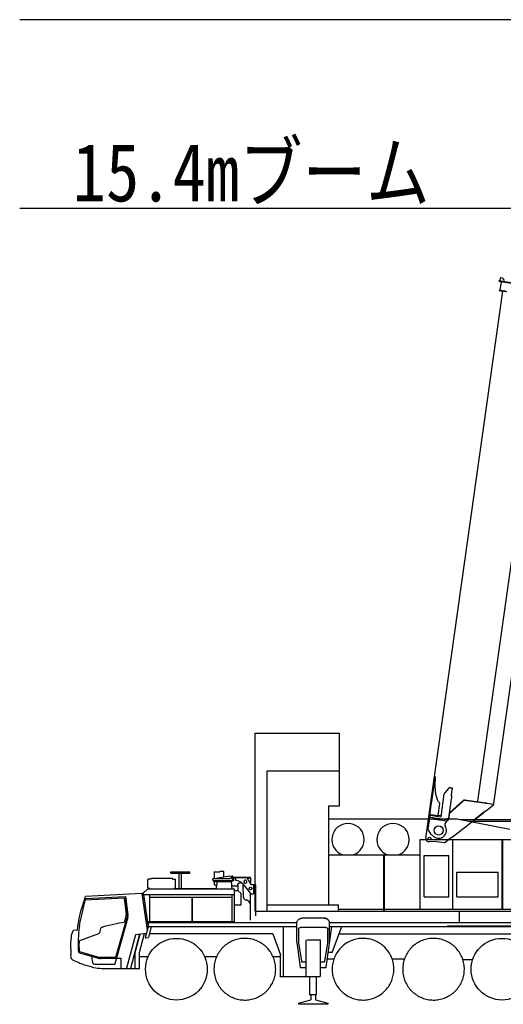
# Model space of a CAD drawing. Extents: x -28185 to 52541, y -37549 to 51651.
# Tile 2 of 8: x -26904 to -15243, y -17833 to 5920. Entities that reach past the tile are written whole.
import ezdxf

# ---------------------------------------------------------------- set-up
doc = ezdxf.new("R2010")
doc.units = 0
doc.layers.get('0').update_dxf_attribs({"linetype": 'CONTINUOUS'})

msp = doc.modelspace()

# ---------------------------------------------------------------- linework, layer by layer
at = {"color": 7, "linetype": 'Continuous'}
for p, q in [((-12264.51765, 5920.140243), (-26904.31748, 5920.140243)), ((-12904.713914, 1363.87834), (-26904.31748, 1363.87834))]:
    msp.add_line(p, q, dxfattribs=at)
at = {"color": 10, "linetype": 'Continuous'}
for p, q in [((-15857.793776, -12936.282187), (-14100.504026, -432.515907)), ((-15311.527364, -398.289378), (-15341.235407, -394.114185)), ((-15339.00867, -378.270134), (-15309.300628, -382.445327)), ((-15298.653404, -400.098696), (-15327.323027, -604.09366)), ((-15316.67087, -312.740727), (-15324.4647, -368.19671)), ((-15324.4647, -368.19671), (-15314.251969, -381.749461)), ((-15303.11812, -302.528016), (-15316.67087, -312.740727)), ((-15311.527364, -398.289378), (-14837.781041, -464.870082)), ((-15309.300628, -382.445327), (-14835.554305, -449.026031)), ((-15303.11812, -302.528016), (-15270.438799, -307.120795)), ((-15270.438799, -307.120795), (-15219.373101, -374.887265)), ((-15270.436383, -307.121135), (-15268.458738, -307.399074)), ((-17111.249468, -13821.915595), (-15251.726164, -626.836785)), ((-15338.895888, -614.585879), (-15337.225708, -602.701929)), ((-15338.895888, -614.585879), (-15300.275176, -620.013666)), ((-15337.225708, -602.701929), (-15188.685497, -623.577894)), ((-15300.275176, -620.013666), (-15156.686306, -640.193766)), ((-15472.579571, -12990.420513), (-14445.760554, -5684.223568)), ((-16885.141252, -12349.594474), (-16892.632512, -12402.897559)), ((-16883.63009, -12338.841994), (-16885.141252, -12349.594474)), ((-16968.798228, -12944.844783), (-16895.291275, -12421.81564)), ((-16895.291275, -12421.81564), (-16892.632512, -12402.897559)), ((-16889.99116, -12384.10336), (-16883.776466, -12383.004459)), ((-16888.064311, -12564.399177), (-16887.32865, -12444.197239)), ((-16880.026653, -12672.467037), (-16888.064311, -12564.399177)), ((-16886.581257, -12431.697914), (-16887.32865, -12444.197239)), ((-16883.776466, -12383.004459), (-16886.581257, -12431.697914)), ((-16866.779789, -12765.035413), (-16880.026653, -12672.467037)), ((-16848.19508, -12841.167088), (-16866.779789, -12765.035413)), ((-16744.088701, -13307.547275), (-16666.31031, -12754.12527)), ((-16562.09856, -12624.493046), (-16654.135037, -12727.827917)), ((-16517.801587, -12608.234137), (-16479.933686, -12613.556124)), ((-16479.933686, -12613.556124), (-16503.03647, -12777.94097)), ((-17013.180463, -13260.6408), (-16971.060086, -12960.938743)), ((-16971.060086, -12960.938743), (-16968.798228, -12944.844783)), ((-16826.250669, -12900.585541), (-16848.19508, -12841.167088)), ((-16802.332146, -12945.957462), (-16826.250669, -12900.585541)), ((-16815.714482, -13278.293952), (-16774.74213, -12986.760518)), ((-16780.865347, -12972.845662), (-16802.332146, -12945.957462)), ((-16777.711891, -12975.822055), (-16780.865347, -12972.845662)), ((-16774.74213, -12986.760518), (-16773.877395, -12980.607611)), ((-16557.919343, -13333.711672), (-16486.834372, -12827.915818)), ((-16543.371405, -13230.197709), (-16206.268713, -12922.522365)), ((-16540.565602, -13210.233389), (-16214.70257, -12913.56952)), ((-16206.26699, -12922.521067), (-16205.51737, -12921.835951)), ((-16205.432753, -12921.760014), (-16205.404036, -12921.76405)), ((-15481.231055, -13013.441043), (-16181.892257, -12914.969533)), ((-16180.583396, -12903.03603), (-16180.252473, -12903.082539)), ((-16180.222246, -12903.086787), (-15665.502268, -12975.425962)), ((-15675.89074, -13175.275084), (-15480.777901, -13023.603612)), ((-15638.278041, -12979.252078), (-15665.502268, -12975.425962)), ((-15638.278041, -12979.252078), (-15479.561044, -13001.558297)), ((-15480.777901, -13023.603612), (-15488.432631, -13012.428928)), ((-15486.132513, -13000.634737), (-15472.579571, -12990.420513)), ((-15472.949122, -13014.604993), (-15481.231055, -13013.441043)), ((-15471.279111, -13002.722247), (-15479.561044, -13001.558297)), ((-15472.949122, -13014.604993), (-15471.279111, -13002.722247)), ((-17036.449236, -13289.684287), (-17017.633895, -13292.32861)), ((-17033.665815, -13269.879222), (-17031.995804, -13257.996476)), ((-17013.180463, -13260.6408), (-17031.783088, -13258.026371)), ((-17017.633895, -13292.32861), (-17023.618446, -13334.910905)), ((-17017.633895, -13292.32861), (-17015.652938, -13292.607016)), ((-17013.180463, -13260.6408), (-17001.885374, -13252.129339)), ((-17012.452016, -13269.831271), (-16744.088701, -13307.547275)), ((-17001.885374, -13252.129339), (-16815.714482, -13278.293952)), ((-16815.992887, -13280.274909), (-16815.714482, -13278.293952)), ((-16813.949239, -13276.521956), (-16815.436077, -13276.312995)), ((-16750.079548, -13285.498256), (-16813.949239, -13276.521956)), ((-16741.165971, -13286.750978), (-16750.079548, -13285.498256)), ((-16550.414527, -13337.795762), (-16538.44563, -13252.632634)), ((-16538.44563, -13252.632634), (-16547.70901, -13261.061373)), ((-16480.11962, -13800.448729), (-15713.18139, -13204.263189)), ((-15703.124184, -13196.742667), (-15950.297426, -13388.588784)), ((-15709.053401, -13201.445725), (-15896.293074, -13346.741179)), ((-15713.18139, -13204.263189), (-15708.888965, -13200.023494)), ((-15709.03922, -13201.333683), (-15709.053401, -13201.445725)), ((-15702.969892, -13195.51315), (-15703.124184, -13196.742667)), ((-17025.546902, -13348.632579), (-17061.52685, -13604.643216)), ((-17025.546902, -13348.632579), (-17023.618446, -13334.910905)), ((-17025.546902, -13348.632579), (-16599.123904, -13408.562423)), ((-16593.440384, -13385.269607), (-17020.245674, -13325.286035)), ((-16645.259785, -13475.610507), (-16599.123904, -13408.562423)), ((-16599.123904, -13408.562423), (-16590.344453, -13395.803594)), ((-16593.440384, -13385.269607), (-16557.919343, -13333.711672)), ((-16563.099712, -13356.209224), (-16590.344453, -13395.803594)), ((-16563.099712, -13356.209224), (-16550.414527, -13337.795762)), ((-15896.282246, -13346.664136), (-15896.293074, -13346.741179)), ((-16979.089846, -13737.403367), (-17058.360321, -13618.52314)), ((-16958.544418, -13755.76122), (-16975.341928, -13741.598907)), ((-16925.20561, -13783.869509), (-16958.544418, -13755.76122)), ((-16720.578073, -13563.7737), (-16720.797669, -13563.340674)), ((-16851.483225, -13906.4293), (-17029.071744, -13912.994068)), ((-16851.483225, -13906.4293), (-16660.818546, -13933.225473)), ((-16493.719307, -13810.995383), (-16645.759114, -13929.209255)), ((-16493.620348, -13810.291253), (-16491.353129, -13808.5328)), ((-16491.623513, -13796.083035), (-16489.356082, -13794.323072)), ((-16491.455488, -13809.261118), (-16480.11962, -13800.448729)), ((-16489.859418, -13792.181404), (-16491.224062, -13793.240792)), ((-16489.859418, -13792.181404), (-16488.956843, -13791.48234)), ((-16489.859418, -13792.181404), (-16489.178337, -13793.058352))]:
    msp.add_line(p, q, dxfattribs=at)
at = {"color": 151, "linetype": 'Continuous'}
for p, q in [((-21224.118427, -11289.486164), (-19195.672626, -11289.486164)), ((-21224.118427, -15586.532643), (-21224.118427, -11289.486164)), ((-19195.672626, -13046.185871), (-19195.672626, -11289.486164)), ((-20939.9612, -15586.532643), (-20939.9612, -12204.140246)), ((-20939.9612, -12204.571858), (-19195.672626, -12204.571858)), ((-19449.726337, -15434.963255), (-19449.726337, -13046.185871)), ((-19449.726337, -13046.185871), (-19195.672626, -13046.185871)), ((-19450.027927, -13361.885578), (-19449.726337, -13361.885578)), ((-19449.726337, -13361.885578), (-16356.073924, -13361.885578)), ((-16356.073924, -13361.885578), (-15086.930292, -13607.1114)), ((-16291.899369, -13374.285481), (-13312.754194, -13374.285481)), ((-16081.77731, -13414.885578), (-14727.457251, -13414.885578)), ((-17249.754169, -13856.885578), (-14236.054157, -13856.885578)), ((-17249.754169, -15536.58553), (-17249.754169, -13856.885578)), ((-16464.154071, -15536.58553), (-16464.154071, -13856.885578)), ((-16456.654071, -15536.58553), (-16456.654071, -13856.885578)), ((-15270.95412, -15536.585591), (-15270.95412, -13856.885578)), ((-15256.754169, -15536.585591), (-15256.754169, -13856.885578)), ((-19449.726337, -14228.885578), (-17249.754169, -14228.885578)), ((-18120.45412, -15586.58553), (-18120.45412, -14228.885578)), ((-18106.95412, -15586.58553), (-18106.95412, -14228.885578)), ((-17153.95412, -14241.885578), (-16553.95412, -14241.885578)), ((-17153.95412, -15241.885578), (-17153.95412, -14241.885578)), ((-16553.95412, -15241.885578), (-16553.95412, -14241.885578)), ((-23256.754169, -14666.885578), (-23256.754169, -14636.885578)), ((-23256.754169, -14636.885578), (-22804.754169, -14636.885578)), ((-23256.754169, -14666.885578), (-22804.754169, -14666.885578)), ((-23055.754169, -15042.885578), (-23055.754169, -14666.885578)), ((-23005.754169, -15042.885578), (-23005.754169, -14666.885578)), ((-22804.754169, -14666.885578), (-22804.754169, -14636.885578)), ((-22214.316669, -14643.885578), (-22214.316669, -14795.885456)), ((-22205.491473, -14635.885578), (-22080.754169, -14635.885578)), ((-21988.754169, -14631.885578), (-22080.754169, -14631.885578)), ((-22080.754169, -14631.885578), (-22080.754169, -14635.885578)), ((-21980.754169, -14765.632527), (-21980.754169, -14639.885578)), ((-16363.95412, -14641.885578), (-15363.95412, -14641.885578)), ((-16363.95412, -15241.885578), (-16363.95412, -14641.885578)), ((-15363.95412, -15241.885578), (-15363.95412, -14641.885578)), ((-23807.371032, -14811.385578), (-23810.754169, -14825.998921)), ((-23810.754169, -15021.385578), (-23810.754169, -14825.998921)), ((-23739.254169, -14811.385578), (-23807.371032, -14811.385578)), ((-23739.254169, -14802.153523), (-23739.254169, -14811.385578)), ((-23229.254169, -14797.153523), (-23729.254169, -14797.153523)), ((-23219.254169, -14802.153523), (-23219.254169, -14811.385578)), ((-23219.254169, -14811.385578), (-23151.137305, -14811.385578)), ((-23147.754169, -14825.998921), (-23151.137305, -14811.385578)), ((-23147.754169, -15021.385578), (-23147.754169, -14825.998921)), ((-22245.754169, -14841.885578), (-22245.754169, -14805.885578)), ((-21745.754169, -14850.885578), (-22245.754169, -14850.885578)), ((-22235.754169, -14795.885578), (-21829.896259, -14795.885578)), ((-22233.754169, -14870.885578), (-22233.754169, -14850.885578)), ((-22233.754169, -14870.885578), (-21779.754169, -14870.885578)), ((-22214.316669, -14870.8857), (-22214.316669, -14924.885578)), ((-22195.032977, -14954.885578), (-22159.474384, -14954.885578)), ((-22144.662575, -14870.885578), (-22176.754597, -15052.885578)), ((-21837.700946, -14742.655354), (-22169.10587, -14795.885578)), ((-21837.700946, -14742.655354), (-21837.066607, -14746.60478)), ((-21777.737079, -14745.051106), (-21837.066607, -14746.60478)), ((-21798.68288, -14768.814533), (-21822.825458, -14792.956623)), ((-21784.023447, -15052.885578), (-21800.008995, -14870.885578)), ((-21791.612079, -14765.885578), (-21755.754169, -14765.885578)), ((-21779.754169, -14870.885578), (-21779.754169, -14850.885578)), ((-21758.688251, -14765.885578), (-21769.047626, -14749.665119)), ((-21340.754169, -14769.885578), (-21747.967548, -14769.885578)), ((-21745.754169, -14775.885578), (-21745.754169, -14850.885578)), ((-21701.500751, -14789.885578), (-21745.75368, -14789.885578)), ((-21701.500751, -14785.385578), (-21701.500751, -14820.585468)), ((-21423.002218, -14785.385578), (-21701.500751, -14785.385578)), ((-21687.401141, -14839.711872), (-21627.530536, -14858.082234)), ((-21645.754169, -14952.885578), (-21645.754169, -15087.462217)), ((-21634.056415, -14920.746174), (-21627.734638, -14914.450764)), ((-21567.548602, -14902.885578), (-21595.754169, -14902.885578)), ((-21533.14577, -14920.789021), (-21335.075946, -15157.741352)), ((-21519.339413, -14937.305664), (-21517.599384, -14950.631306)), ((-21503.986591, -15252.266926), (-21517.599384, -14950.631306)), ((-21326.664157, -14952.885578), (-21423.002218, -14785.385578)), ((-21336.386591, -14792.885578), (-21418.688574, -14792.885578)), ((-21340.754169, -14792.885578), (-21340.754169, -14769.885578)), ((-21333.754169, -14940.559529), (-21333.754169, -14795.885578)), ((-21329.7544, -14947.885578), (-21320.754169, -14938.885578)), ((-21269.332294, -14952.885578), (-21326.664157, -14952.885578)), ((-21320.754169, -14938.885578), (-21232.754169, -14938.885578)), ((-21269.332294, -14952.885578), (-21269.332294, -15164.885578)), ((-21232.754169, -14938.885578), (-21217.754169, -14953.885578)), ((-21217.754169, -14953.885578), (-21217.754169, -15700.885578)), ((-23955.567083, -15158.854561), (-25317.293741, -15230.219789)), ((-23920.418801, -15185.340406), (-23955.567083, -15158.854561)), ((-23826.399677, -16041.138844), (-23949.783882, -15163.212469)), ((-23920.418801, -15185.340406), (-23809.17702, -15976.867024)), ((-23823.041584, -15052.885578), (-23917.875364, -15147.719282)), ((-23817.927279, -15858.885578), (-23917.875364, -15147.719282)), ((-23913.073596, -15181.885578), (-21727.754169, -15181.885578)), ((-21727.754169, -15052.885578), (-23823.041584, -15052.885578)), ((-23810.754169, -15021.385578), (-23791.754169, -15021.385578)), ((-23791.754169, -15021.385578), (-23791.754169, -15052.885578)), ((-23766.754169, -15837.885578), (-23766.754169, -15181.885578)), ((-23166.754169, -15052.885578), (-23166.754169, -15021.385578)), ((-23147.754169, -15021.385578), (-23166.754169, -15021.385578)), ((-23166.754169, -15042.885578), (-22187.754169, -15042.885578)), ((-22187.754169, -15052.885334), (-22187.754169, -15042.885578)), ((-21790.895706, -14974.642964), (-21645.754169, -14974.642964)), ((-21777.754169, -15837.885578), (-21777.754169, -15181.885578)), ((-21727.754169, -15858.885578), (-21727.754169, -15052.885578)), ((-21727.754169, -15085.885578), (-21647.395616, -15085.885578)), ((-21647.395616, -15085.885578), (-21567.823993, -15162.315508)), ((-21567.823993, -15435.885578), (-21567.823993, -15162.315508)), ((-21516.515888, -14974.642903), (-21488.564716, -14974.642903)), ((-21335.754169, -15415.165783), (-21335.754169, -15156.929989)), ((-21319.813251, -15164.885578), (-21269.332294, -15164.885578)), ((-24387.194598, -15272.961079), (-25324.709326, -15322.094193)), ((-24360.301044, -15240.939961), (-25317.44849, -15291.101859)), ((-24387.194598, -15272.961079), (-24338.869403, -15669.394581)), ((-24360.301044, -15240.939961), (-24308.524677, -15665.695545)), ((-24292.593036, -15674.155964), (-24346.076434, -15235.397175)), ((-23766.754169, -15250.885578), (-21777.754169, -15250.885578)), ((-22744.754169, -15837.885578), (-22744.754169, -15250.885578)), ((-22736.754169, -15837.885578), (-22736.754169, -15250.885578)), ((-21727.754169, -15435.885578), (-21567.823993, -15435.885578)), ((-21420.754169, -15323.885578), (-21429.062763, -15323.885578)), ((-21345.754169, -15390.552204), (-21380.754169, -15343.885578)), ((-21335.754169, -15802.412359), (-21335.754169, -15420.552204)), ((-20941.84281, -15433.354786), (-19219.045184, -15433.354786)), ((-19219.045184, -15586.532643), (-19219.045184, -15433.354786)), ((-17153.95412, -15241.885578), (-16553.95412, -15241.885578)), ((-16363.95412, -15241.885578), (-15363.95412, -15241.885578)), ((-24292.126239, -15694.802723), (-24292.593036, -15674.155964)), ((-21217.754169, -15586.532643), (-11030.754169, -15586.532643)), ((-19219.168891, -15536.58553), (-13975.753009, -15536.58553)), ((-16299.364642, -15858.885578), (-16299.364642, -15586.532643)), ((-24297.649509, -15737.753522), (-24611.702411, -16856.671833)), ((-24582.717594, -16697.92458), (-24314.322528, -15741.676777)), ((-24379.043231, -15859.143513), (-24343.755145, -15733.415882)), ((-24297.649509, -15737.753522), (-24293.698505, -15715.394886)), ((-24293.698505, -15715.394886), (-24292.126239, -15694.802723)), ((-23820.878642, -15837.885578), (-21727.754169, -15837.885578)), ((-23817.927279, -15858.885578), (-20224.448773, -15858.885578)), ((-23804.754169, -15858.885578), (-23804.754169, -15960.36068)), ((-20225.754169, -16342.185566), (-20225.754169, -15885.885578)), ((-19560.754169, -15755.885578), (-20095.754169, -15755.885578)), ((-19432.059563, -15858.885578), (-10572.913348, -15858.885578)), ((-19430.754169, -16342.185566), (-19430.754169, -15885.885578)), ((-25652.002127, -16164.541417), (-25613.187508, -16053.571094)), ((-25510.78487, -16042.573155), (-25613.187508, -16053.571094)), ((-25005.661395, -16129.539509), (-25464.487942, -16302.43035)), ((-24953.672138, -16005.481404), (-24980.916278, -16102.549702)), ((-24015.676189, -16144.510758), (-24235.896884, -16966.385578)), ((-24120.462177, -16585.220905), (-24001.85392, -16142.568168)), ((-23847.774493, -16120.913757), (-24110.337704, -16157.814541)), ((-24014.919208, -16586.304218), (-23891.878217, -16127.11212)), ((-23859.828151, -16132.885578), (-23895.091297, -16139.103414)), ((-23804.754169, -15960.36068), (-23877.087177, -16230.309529)), ((-23859.828151, -16132.885578), (-23850.982352, -16132.885578)), ((-23799.754169, -15955.885578), (-20225.754169, -15955.885578)), ((-23790.606708, -16216.657551), (-23723.491473, -15966.179646)), ((-20799.871162, -16135.254658), (-23768.795184, -16135.254658)), ((-20799.871162, -16135.254658), (-20617.541766, -16636.200147)), ((-20539.754169, -17170.885578), (-20539.754169, -15955.885578)), ((-20180.254169, -16028.885578), (-20180.254169, -16353.885578)), ((-19526.254169, -15978.885578), (-20130.254169, -15978.885578)), ((-19514.537372, -16934.286579), (-19376.09195, -15955.885578)), ((-19476.254169, -16353.885578), (-19476.254169, -16031.636463)), ((-19430.754169, -15955.885578), (-10598.754169, -15955.885578)), ((-19368.178147, -16585.885578), (-19138.87645, -15955.885578)), ((-14657.198518, -16143.885578), (-19207.302989, -16143.885578)), ((-16599.754169, -15939.299793), (-13599.754169, -15939.299793)), ((-25468.517686, -16310.077034), (-25468.76767, -16361.574029)), ((-25459.198614, -16563.011308), (-25468.76767, -16361.574029)), ((-24110.337704, -16157.814541), (-24325.827411, -16962.03072)), ((-23877.087177, -16230.309529), (-23867.844989, -16230.588825)), ((-23867.844989, -16230.588825), (-23794.740497, -16220.314778)), ((-20225.754169, -16342.185566), (-20141.970966, -16934.286579)), ((-20180.254169, -16353.885578), (-20112.863055, -16791.926716)), ((-19997.241962, -17165.885578), (-19997.241962, -16277.885578)), ((-19976.565692, -16277.885578), (-19659.266376, -16277.885578)), ((-19659.266376, -16277.885578), (-19659.266376, -17165.885578)), ((-19543.645282, -16791.926716), (-19476.254169, -16353.885578)), ((-25675.274677, -16492.676228), (-25675.274677, -16641.910912)), ((-25459.198614, -16563.011308), (-25024.371348, -16687.696098)), ((-24120.615497, -16966.385578), (-24120.615497, -16586.385578)), ((-24015.404559, -16966.385578), (-24015.404559, -16586.885578)), ((-19368.178147, -16585.885578), (-19465.238032, -16585.885578)), ((-25666.068622, -16700.522053), (-25675.274677, -16641.910912)), ((-25612.369952, -16770.804769), (-25538.072548, -16804.081587)), ((-25140.838153, -16825.963032), (-25167.226517, -16676.306257)), ((-24951.592059, -16697.92458), (-24582.717594, -16697.92458)), ((-24469.338854, -16726.371349), (-24951.500263, -16726.384541)), ((-24572.608178, -16717.385578), (-24469.341935, -16717.385578)), ((-24469.341935, -16717.385578), (-24469.256582, -16966.385578)), ((-24015.404559, -16680.885578), (-23804.225924, -16680.885578)), ((-22446.586856, -16680.885578), (-22154.334247, -16680.885578)), ((-20796.782161, -16680.885578), (-20617.541766, -16680.885578)), ((-20617.541766, -17170.885578), (-20617.541766, -16636.200147)), ((-20093.095966, -16808.885578), (-19997.241962, -16808.885578)), ((-19659.266376, -16808.885578), (-19563.412372, -16808.885578)), ((-19486.46329, -16735.885578), (-19328.776028, -16735.885578)), ((-17925.217792, -16735.885578), (-17626.33913, -16735.885578)), ((-16218.180833, -16755.885578), (-15983.3647, -16755.885578)), ((-25121.169464, -16941.120862), (-25070.075458, -16950.788655)), ((-24632.039147, -16876.385578), (-25090.595736, -16876.385578)), ((-25070.075458, -16950.788655), (-25029.555913, -16957.176162)), ((-25029.555913, -16957.176162), (-24974.450073, -16963.042442)), ((-24896.707294, -16965.885578), (-24469.256754, -16965.885578)), ((-24469.256582, -16966.385578), (-24015.404559, -16966.385578)), ((-20132.069598, -16942.885578), (-19997.241962, -16942.885578)), ((-19659.266376, -16942.885578), (-19524.438739, -16942.885578)), ((-19913.243427, -17170.885578), (-20617.541766, -17170.885578)), ((-19997.241962, -17165.885578), (-19659.266376, -17165.885578)), ((-19913.243427, -17165.885212), (-19913.243427, -17607.817802)), ((-19746.692645, -17607.817802), (-19746.692645, -17165.885212)), ((-20182.254169, -17806.983883), (-19883.243915, -17728.043381)), ((-20182.254169, -17806.983883), (-20182.254169, -17833.013969)), ((-19746.692645, -17607.817802), (-19913.243427, -17607.817802)), ((-19883.243915, -17607.817802), (-19883.243915, -17728.043381)), ((-19773.264423, -17607.817802), (-19773.264423, -17728.082091)), ((-19773.264423, -17728.082091), (-19474.254169, -17807.131591)), ((-19474.254169, -17807.131591), (-19474.254169, -17833.013969)), ((-19474.254169, -17833.013969), (-20182.254169, -17833.013969))]:
    msp.add_line(p, q, dxfattribs=at)
at = {"color": 102, "linetype": 'Continuous'}
msp.add_line((-16246.917385, -16143.339635), (-16246.879913, -16143.344902), dxfattribs=at)
at = {"color": 10, "linetype": 'Continuous'}
for points in [[(-15682.915524, -13178.081434), (-15684.193002, -13179.419667), (-15685.510427, -13180.746101), (-15688.260788, -13183.36582), (-15691.144399, -13185.946766), (-15693.379314, -13187.859238), (-15695.668689, -13189.753251), (-15700.369416, -13193.49952), (-15703.18939, -13195.682626), (-15708.888965, -13200.023494)], [(-15682.915524, -13178.081434), (-15684.319148, -13179.549853), (-15685.771171, -13181.00069), (-15687.404605, -13182.569326), (-15689.084478, -13184.117575), (-15692.329566, -13186.968213), (-15695.687639, -13189.767553), (-15698.08393, -13191.698925), (-15702.969892, -13195.51315)], [(-15682.915524, -13178.081434), (-15681.397635, -13177.609062), (-15679.955116, -13177.113776), (-15678.90985, -13176.71522), (-15677.920956, -13176.301017), (-15676.859953, -13175.801443), (-15675.89074, -13175.275084)], [(-15682.915524, -13178.081434), (-15681.397635, -13177.609062), (-15679.955116, -13177.113776), (-15678.90985, -13176.71522), (-15677.920956, -13176.301017), (-15676.859953, -13175.801443), (-15675.89074, -13175.275084)]]:
    msp.add_lwpolyline(points, dxfattribs=at)
at = {"color": 151, "linetype": 'Continuous'}
for points in [[(-22214.316669, -14643.885578), (-22213.971454, -14642.634114), (-22213.176044, -14640.824055), (-22212.067645, -14639.183308), (-22210.684833, -14637.802326), (-22209.082782, -14636.757527), (-22207.326434, -14636.106648), (-22205.491473, -14635.885578)], [(-21980.754169, -14639.885578), (-21981.363055, -14636.824055), (-21983.09743, -14634.228718), (-21985.692645, -14632.494587), (-21988.754169, -14631.885578)], [(-23739.254169, -14802.153523), (-23738.493427, -14800.240132), (-23736.325458, -14798.618), (-23733.081317, -14797.534138), (-23729.254169, -14797.153523)], [(-23219.254169, -14802.153523), (-23220.014911, -14800.240132), (-23222.18288, -14798.618), (-23225.42702, -14797.534138), (-23229.254169, -14797.153523)], [(-22235.754169, -14795.885578), (-22239.580829, -14796.646809), (-22242.825458, -14798.814533), (-22244.992938, -14802.058735), (-22245.754169, -14805.885578)], [(-22214.316669, -14924.885578), (-22213.83327, -14931.561238), (-22212.407001, -14937.902058), (-22210.109638, -14943.59029), (-22207.055927, -14948.340534), (-22203.399677, -14951.914631), (-22199.323993, -14954.133381), (-22195.032977, -14954.885578)], [(-21822.825458, -14792.956623), (-21826.069598, -14795.124348), (-21829.896259, -14795.885578)], [(-21791.612079, -14765.885578), (-21795.438739, -14766.646809), (-21798.68288, -14768.814533)], [(-21752.254169, -14795.885578), (-21753.00368, -14790.673542), (-21755.19118, -14785.883747), (-21758.639423, -14781.904255), (-21763.06911, -14779.057331), (-21768.121356, -14777.573933), (-21773.386981, -14777.573933), (-21778.439227, -14779.057331), (-21782.868915, -14781.904255), (-21786.317157, -14785.883747), (-21788.504657, -14790.673542), (-21789.254169, -14795.885578)], [(-21789.254169, -14795.885578), (-21788.504657, -14801.097614), (-21786.317157, -14805.887409), (-21782.868915, -14809.866963), (-21778.439227, -14812.713764), (-21773.386981, -14814.197285), (-21768.121356, -14814.197285), (-21763.06911, -14812.713764), (-21758.639423, -14809.866963), (-21755.19118, -14805.887409), (-21753.00368, -14801.097614), (-21752.254169, -14795.885578)], [(-21769.047626, -14749.665119), (-21771.347919, -14747.1451), (-21774.361102, -14745.545002), (-21777.737079, -14745.051106)], [(-21745.754169, -14775.885578), (-21746.515399, -14772.058796), (-21748.68288, -14768.814533), (-21751.927509, -14766.646809), (-21755.754169, -14765.885578)], [(-21701.500751, -14820.585468), (-21700.857684, -14825.627094), (-21698.968524, -14830.343098), (-21695.956805, -14834.428852), (-21692.015888, -14837.620503), (-21687.401141, -14839.711872)], [(-21645.754169, -14952.885578), (-21644.994403, -14944.203205), (-21642.738544, -14935.784504), (-21639.055438, -14927.885578), (-21634.056415, -14920.746174), (-21627.893817, -14914.583332), (-21620.754169, -14909.584309), (-21612.855243, -14905.900959), (-21604.436786, -14903.6451), (-21595.754169, -14902.885578)], [(-21627.530536, -14858.082234), (-21612.066669, -14863.53487), (-21597.101337, -14870.244953), (-21582.736102, -14878.167072), (-21569.068134, -14887.2477), (-21556.190204, -14897.425251), (-21544.188739, -14908.631001), (-21533.14577, -14920.789021)], [(-21567.548602, -14902.885578), (-21559.113055, -14903.602375), (-21545.555492, -14907.126242)], [(-21427.960223, -14875.385578), (-21428.721942, -14868.108662), (-21430.974384, -14861.1498), (-21434.619403, -14854.813069), (-21439.496356, -14849.375508), (-21445.393817, -14845.074665), (-21452.052509, -14842.098591), (-21459.182391, -14840.57729), (-21466.471454, -14840.57729), (-21473.601337, -14842.098591), (-21480.260516, -14845.074665), (-21486.157489, -14849.375508), (-21491.03493, -14854.813069), (-21494.679462, -14861.1498), (-21496.931903, -14868.108662), (-21497.693622, -14875.385578)], [(-21497.693622, -14875.385578), (-21496.931903, -14882.662495), (-21494.679462, -14889.621357), (-21491.03493, -14895.958088), (-21486.157489, -14901.395649), (-21480.260516, -14905.696491), (-21473.601337, -14908.672566), (-21466.471454, -14910.193867), (-21459.182391, -14910.193867), (-21452.052509, -14908.672566), (-21445.393817, -14905.696491), (-21439.496356, -14901.395649), (-21434.619403, -14895.958088), (-21430.974384, -14889.621357), (-21428.721942, -14882.662495), (-21427.960223, -14875.385578)], [(-21336.248798, -14792.928486), (-21336.191669, -14792.938801), (-21335.741473, -14793.061726), (-21335.629657, -14793.104206), (-21335.255145, -14793.286884), (-21335.100848, -14793.382405), (-21334.633075, -14793.76424), (-21334.251239, -14794.232014), (-21334.155536, -14794.386677), (-21333.972919, -14794.76125), (-21333.930438, -14794.872761), (-21333.807391, -14795.322834), (-21333.797138, -14795.379963), (-21333.754169, -14795.885578)], [(-21335.075946, -15157.741352), (-21331.942157, -15160.752644), (-21328.233661, -15163.011738), (-21324.125751, -15164.411518), (-21319.813251, -15164.885578)], [(-25511.047043, -16042.601312), (-25501.368427, -15962.847309), (-25491.467059, -15894.478932), (-25479.99538, -15826.356648), (-25466.957294, -15758.51659), (-25452.361591, -15690.994709), (-25436.21413, -15623.826832), (-25418.524677, -15557.048542), (-25399.302997, -15490.695271), (-25317.293741, -15230.219789)], [(-25458.468916, -15941.199152), (-25443.084247, -15847.255726), (-25430.783466, -15781.496021), (-25417.000263, -15716.031117), (-25317.44849, -15291.101859)], [(-21429.062763, -15323.885578), (-21439.431903, -15323.165364), (-21449.601825, -15321.018391), (-21459.377216, -15317.486042), (-21468.570575, -15312.636067), (-21477.005145, -15306.561726), (-21484.518817, -15299.379475), (-21490.967059, -15291.227497), (-21496.226825, -15282.262287), (-21500.196063, -15272.655964), (-21502.799091, -15262.593098), (-21503.986591, -15252.266926)], [(-21420.754169, -15323.885578), (-21413.057391, -15324.481526), (-21405.544208, -15326.255207), (-21398.393329, -15329.164265), (-21391.775653, -15333.139363), (-21385.848895, -15338.085774), (-21380.754169, -15343.885578)], [(-21335.754169, -15420.552204), (-21336.399677, -15412.543171), (-21338.320087, -15404.740803), (-21341.465106, -15397.346882), (-21345.754169, -15390.552204)], [(-24343.755145, -15733.415882), (-24340.163348, -15717.670216), (-24338.141864, -15701.647206), (-24337.70827, -15685.502918), (-24338.869403, -15669.394581)], [(-24314.322528, -15741.676777), (-24310.764911, -15726.759266), (-24308.394794, -15711.607563), (-24307.227802, -15696.31609), (-24307.27077, -15680.980213), (-24308.524677, -15665.695545)], [(-24346.006332, -15854.560997), (-24430.765888, -15866.318073), (-24502.472919, -15877.786503), (-24573.92702, -15890.740864), (-24645.097919, -15905.175556), (-24715.952411, -15921.08437), (-24786.462177, -15938.460468), (-24856.595966, -15957.29633), (-24926.323505, -15977.583866)], [(-20225.754169, -15885.885578), (-20225.042255, -15872.296833), (-20222.913348, -15858.857014), (-20219.391864, -15845.713337), (-20214.514911, -15833.009846), (-20208.337177, -15820.885578), (-20200.926044, -15809.473469), (-20192.363055, -15798.89864), (-20182.741473, -15789.276692), (-20172.166278, -15780.713337), (-20160.754169, -15773.302326), (-20148.630145, -15767.124714), (-20135.926044, -15762.248249), (-20122.782489, -15758.726399), (-20109.343036, -15756.597737), (-20098.429462, -15756.025788)], [(-19560.754169, -15755.885578), (-19547.165302, -15756.597737), (-19533.725848, -15758.726399), (-19520.582294, -15762.248249), (-19507.878192, -15767.124714), (-19495.754169, -15773.302326), (-19484.342059, -15780.713337), (-19473.766864, -15789.276692), (-19464.145282, -15798.89864), (-19455.582294, -15809.473469), (-19448.171161, -15820.885578), (-19441.993427, -15833.009846), (-19437.116473, -15845.713337), (-19433.594989, -15858.857014), (-19431.466083, -15872.296833), (-19430.754169, -15885.885578)], [(-19430.754169, -15885.885578), (-19431.466083, -15872.296833), (-19433.594989, -15858.857014), (-19437.116473, -15845.713337), (-19441.993427, -15833.009846), (-19448.171161, -15820.885578), (-19455.582294, -15809.473469), (-19464.145282, -15798.89864), (-19473.766864, -15789.276692), (-19484.342059, -15780.713337), (-19495.754169, -15773.302326), (-19507.878192, -15767.124714), (-19520.582294, -15762.248249), (-19533.725848, -15758.726399), (-19547.165302, -15756.597737), (-19560.754169, -15755.885578)], [(-25478.844549, -16586.932295), (-25483.52077, -16513.623676), (-25486.269794, -16446.779926), (-25487.507098, -16379.891072), (-25487.232684, -16312.991413), (-25485.446552, -16246.115009), (-25482.149677, -16179.29604), (-25477.343036, -16112.568684), (-25471.029559, -16045.966999), (-25463.212177, -15979.524983), (-25457.837177, -15941.302609)], [(-24980.916278, -16102.549702), (-24983.640888, -16109.630604), (-24987.636981, -16116.080097), (-24992.763934, -16121.672444), (-24998.843036, -16126.211872), (-25005.661395, -16129.539509)], [(-24926.323505, -15977.583866), (-24932.631122, -15980.082508), (-24938.434833, -15983.596516), (-24943.572528, -15988.027775), (-24947.900653, -15993.252583), (-24951.299091, -15999.125111), (-24953.672138, -16005.481404)], [(-20180.254169, -16028.885578), (-20180.175555, -16026.082051), (-20179.939716, -16023.287342), (-20179.547626, -16020.510273), (-20179.000751, -16017.759541), (-20178.300067, -16015.043812), (-20177.448505, -16012.371632), (-20176.448016, -16009.751393), (-20175.302509, -16007.191395), (-20174.015399, -16004.699635), (-20172.590595, -16002.283985), (-20171.032001, -15999.952015), (-20169.345966, -15997.711079), (-20167.536395, -15995.568257), (-20165.609638, -15993.530232), (-20163.571552, -15991.603474), (-20161.428485, -15989.793995), (-20159.187763, -15988.107533), (-20156.855731, -15986.549366), (-20154.440204, -15985.124409), (-20151.948505, -15983.837147), (-20149.388446, -15982.691609), (-20146.768329, -15981.691426), (-20144.095966, -15980.83971), (-20141.380145, -15980.139179), (-20138.629657, -15979.59203), (-20135.852313, -15979.19997), (-20133.05788, -15978.964253), (-20130.254169, -15978.885578)], [(-19526.254169, -15978.885578), (-19523.450458, -15978.964253), (-19520.656024, -15979.19997), (-19517.87868, -15979.59203), (-19515.128192, -15980.139179), (-19512.412372, -15980.83971), (-19509.740009, -15981.691426), (-19507.119891, -15982.691609), (-19504.559833, -15983.837147), (-19502.068134, -15985.124409), (-19499.652606, -15986.549366), (-19497.320575, -15988.107533), (-19495.079852, -15989.793995), (-19492.936786, -15991.603474), (-19490.8987, -15993.530232), (-19488.971942, -15995.568257), (-19487.162372, -15997.711079), (-19485.476337, -15999.952015), (-19483.917743, -16002.283985), (-19482.492938, -16004.699635), (-19481.205829, -16007.191395), (-19480.060321, -16009.751393), (-19479.059833, -16012.371632), (-19478.20827, -16015.043812), (-19477.507587, -16017.759541), (-19476.960712, -16020.510273), (-19476.568622, -16023.287342), (-19476.332782, -16026.082051), (-19476.326434, -16026.30901)], [(-25675.194598, -16493.801899), (-25675.274677, -16492.676228), (-25674.17702, -16439.413655), (-25672.042255, -16386.184773), (-25669.633075, -16344.317585), (-25666.581317, -16302.491291), (-25662.888934, -16260.714741), (-25658.555927, -16218.996693), (-25652.002127, -16164.541417)], [(-25462.177997, -16301.560017), (-25464.377216, -16302.724201), (-25466.295184, -16304.48177), (-25467.298114, -16305.91219), (-25468.033466, -16307.482319), (-25468.517686, -16310.077034)], [(-20822.832782, -16629.192951), (-20840.002704, -16599.419392), (-20858.529559, -16570.470539), (-20878.373309, -16542.408283), (-20899.491962, -16515.292317), (-20921.840595, -16489.180744), (-20945.371356, -16464.129048), (-20970.033466, -16440.190876), (-20995.775165, -16417.417195), (-21022.541278, -16395.856709), (-21050.274677, -16375.555317), (-21078.91579, -16356.556416), (-21108.403583, -16338.900593), (-21138.675555, -16322.625385), (-21169.666766, -16307.765644), (-21201.311298, -16294.353047), (-21233.541766, -16282.416218), (-21266.288837, -16271.980671), (-21299.482684, -16263.068562), (-21333.052997, -16255.698994), (-21366.927997, -16249.887715), (-21401.03493, -16245.647053), (-21435.301532, -16242.986164), (-21469.654559, -16241.910603), (-21504.020282, -16242.422688), (-21538.325458, -16244.521443), (-21572.497821, -16248.202229), (-21606.463153, -16253.457356), (-21640.149677, -16260.275471), (-21673.485614, -16268.642048), (-21706.399188, -16278.539265), (-21738.821063, -16289.946064), (-21770.681415, -16302.837971), (-21801.911884, -16317.187519), (-21832.446552, -16332.964131), (-21862.220477, -16350.134114), (-21891.169208, -16368.660847), (-21919.231708, -16388.504719), (-21946.34743, -16409.623493), (-21972.459247, -16431.972004), (-21997.510516, -16455.502583), (-22021.448993, -16480.164997), (-22044.22243, -16505.906697), (-22065.782977, -16532.672688), (-22086.084247, -16560.405842), (-22105.08327, -16589.047016), (-22122.739032, -16618.535053), (-22139.014423, -16648.807026), (-22153.874286, -16679.798359), (-22167.286884, -16711.442829), (-22179.223407, -16743.673054), (-22189.658954, -16776.420185), (-22198.571063, -16809.614277), (-22205.940692, -16843.184529), (-22211.752216, -16877.059406), (-22215.99245, -16911.16634), (-22218.653583, -16945.432942), (-22219.729266, -16979.785725), (-22219.217059, -17014.15157), (-22217.118427, -17048.457112), (-22213.437763, -17082.629109), (-22208.182391, -17116.594685), (-22201.36452, -17150.281208), (-22192.997821, -17183.617024), (-22183.10036, -17216.530842), (-22171.693622, -17248.952473), (-22158.80202, -17280.81258), (-22144.452411, -17312.043415), (-22128.675555, -17342.578205)], [(-17972.832782, -16629.192951), (-17990.002704, -16599.419392), (-18008.529559, -16570.470539), (-18028.373309, -16542.408283), (-18049.491962, -16515.292317), (-18071.840595, -16489.180744), (-18095.371112, -16464.129048), (-18120.03371, -16440.190876), (-18145.775165, -16417.417195), (-18172.541278, -16395.856709), (-18200.274432, -16375.555317), (-18228.915546, -16356.556416), (-18258.403583, -16338.900593), (-18288.675555, -16322.625385), (-18319.667011, -16307.765644), (-18351.311542, -16294.353047), (-18383.541766, -16282.416218), (-18416.288837, -16271.980671), (-18449.482929, -16263.068562), (-18483.053241, -16255.698994), (-18516.927997, -16249.887715), (-18551.03493, -16245.647053), (-18585.301532, -16242.986164), (-18619.654315, -16241.910603), (-18654.020282, -16242.422688), (-18688.325702, -16244.521443), (-18722.497577, -16248.202229), (-18756.463153, -16253.457356), (-18790.149921, -16260.275471), (-18823.485614, -16268.642048), (-18856.399432, -16278.539265), (-18888.821063, -16289.946064), (-18920.681171, -16302.837971), (-18951.911884, -16317.187519), (-18982.446796, -16332.964131), (-19012.220477, -16350.134114), (-19041.169208, -16368.660847), (-19069.231708, -16388.504719), (-19096.34743, -16409.623493), (-19122.459247, -16431.972004), (-19147.510516, -16455.502583), (-19171.448993, -16480.164997), (-19194.22243, -16505.906697), (-19215.782977, -16532.672688), (-19236.084247, -16560.405842), (-19255.08327, -16589.047016), (-19272.739032, -16618.535053), (-19289.014423, -16648.807026), (-19303.874286, -16679.798359), (-19317.286884, -16711.442829), (-19329.223407, -16743.673054), (-19339.658954, -16776.420185), (-19348.571063, -16809.614277), (-19355.940692, -16843.184529), (-19361.752216, -16877.059406), (-19365.99245, -16911.16634), (-19368.653583, -16945.432942), (-19369.729266, -16979.785725), (-19369.217059, -17014.15157), (-19367.118427, -17048.457112), (-19363.437763, -17082.629109), (-19358.182391, -17116.594685), (-19351.36452, -17150.281208), (-19342.997821, -17183.617024), (-19333.10036, -17216.530842), (-19321.693622, -17248.952473), (-19308.80202, -17280.81258), (-19294.452411, -17312.043415), (-19278.675555, -17342.578205)], [(-16272.832782, -16629.192951), (-16290.002704, -16599.419392), (-16308.529437, -16570.470539), (-16328.373309, -16542.408283), (-16349.492084, -16515.292317), (-16371.840595, -16489.180744), (-16395.371112, -16464.129048), (-16420.033588, -16440.190876), (-16445.775287, -16417.417195), (-16472.541278, -16395.856709), (-16500.274432, -16375.555317), (-16528.915546, -16356.556416), (-16558.403583, -16338.900593), (-16588.675555, -16322.625385), (-16619.667011, -16307.765644), (-16651.31142, -16294.353047), (-16683.541644, -16282.416218), (-16716.288715, -16271.980671), (-16749.482929, -16263.068562), (-16783.053119, -16255.698994), (-16816.927997, -16249.887715), (-16851.03493, -16245.647053), (-16885.301532, -16242.986164), (-16919.654315, -16241.910603), (-16954.020282, -16242.422688), (-16988.325702, -16244.521443), (-17022.497577, -16248.202229), (-17056.463153, -16253.457356), (-17090.149921, -16260.275471), (-17123.485614, -16268.642048), (-17156.399432, -16278.539265), (-17188.821063, -16289.946064), (-17220.681171, -16302.837971), (-17251.911884, -16317.187519), (-17282.446796, -16332.964131), (-17312.220233, -16350.134114), (-17341.169208, -16368.660847), (-17369.231464, -16388.504719), (-17396.34743, -16409.623493), (-17422.459003, -16431.972004), (-17447.510761, -16455.502583), (-17471.448993, -16480.164997), (-17494.22243, -16505.906697), (-17515.782977, -16532.672688), (-17536.084491, -16560.405842), (-17555.08327, -16589.047016), (-17572.739032, -16618.535053), (-17589.014423, -16648.807026), (-17603.874042, -16679.798359), (-17617.286639, -16711.442829), (-17629.223407, -16743.673054), (-17639.658954, -16776.420185), (-17648.571063, -16809.614277), (-17655.940692, -16843.184529), (-17661.751971, -16877.059406), (-17665.992694, -16911.16634), (-17668.653583, -16945.432942), (-17669.729266, -16979.785725), (-17669.217059, -17014.15157), (-17667.118427, -17048.457112), (-17663.437518, -17082.629109), (-17658.182391, -17116.594685), (-17651.364276, -17150.281208), (-17642.997821, -17183.617024), (-17633.10036, -17216.530842), (-17621.693622, -17248.952473), (-17608.801776, -17280.81258), (-17594.452167, -17312.043415), (-17578.675555, -17342.578205)], [(-25478.844549, -16586.932295), (-25464.386005, -16591.079914), (-25008.603221, -16721.799954)], [(-25612.369952, -16770.804769), (-25621.251239, -16766.126362), (-25622.780536, -16765.196186), (-25631.11745, -16759.360859), (-25633.970966, -16757.030781), (-25640.062763, -16751.378498), (-25643.969013, -16747.174519), (-25647.960223, -16742.295613), (-25653.538348, -16734.153401), (-25658.209247, -16725.54604), (-25661.394794, -16718.05489), (-25663.982684, -16710.076924), (-25666.068622, -16700.522053)], [(-25538.072548, -16804.081587), (-25481.990497, -16826.703266), (-25455.695575, -16836.981465), (-25429.201434, -16847.007893), (-25402.558856, -16856.761067), (-25343.177519, -16877.653267)], [(-25090.595736, -16876.385578), (-25103.187763, -16872.100422), (-25107.541278, -16870.178669), (-25113.759052, -16866.674641), (-25119.388934, -16862.581135), (-25124.514911, -16857.875447), (-25128.598895, -16853.221516), (-25133.000263, -16846.871906), (-25135.237567, -16842.823322), (-25137.161395, -16838.618489), (-25138.760028, -16834.280781), (-25140.025653, -16829.833393), (-25140.838153, -16825.963032)], [(-25024.371356, -16687.696125), (-25006.488544, -16692.154682), (-24988.33913, -16695.354939), (-24970.010028, -16697.281391), (-24951.592059, -16697.92458)], [(-25008.610403, -16721.824995), (-24971.949481, -16725.67519), (-24951.500263, -16726.384541)], [(-24611.702411, -16856.671833), (-24613.251239, -16860.841145), (-24615.46413, -16864.699055), (-24618.282489, -16868.143757), (-24621.628192, -16871.078694), (-24623.737567, -16872.492878), (-24632.039147, -16876.385578)], [(-22128.675555, -17342.578205), (-22111.505634, -17372.351765), (-22092.978778, -17401.300617), (-22073.135028, -17429.362873), (-22052.016376, -17456.47884), (-22029.667743, -17482.590412), (-22006.136981, -17507.64217), (-21981.474872, -17531.58028), (-21955.733173, -17554.353962), (-21928.967059, -17575.914387), (-21901.233661, -17596.215901), (-21872.592548, -17615.21468), (-21843.104755, -17632.870564), (-21812.832782, -17649.145832), (-21781.841571, -17664.005451), (-21750.19704, -17677.418049), (-21717.966571, -17689.354939), (-21685.219501, -17699.790486), (-21652.025653, -17708.702595), (-21618.455341, -17716.072102), (-21584.580341, -17721.883381), (-21550.473407, -17726.124104), (-21516.206805, -17728.784992), (-21481.853778, -17729.860554), (-21447.488055, -17729.348469), (-21413.18288, -17727.249714), (-21379.010516, -17723.568928), (-21345.045184, -17718.313801), (-21311.358661, -17711.495686), (-21278.022723, -17703.129109), (-21245.109149, -17693.231892), (-21212.687274, -17681.825031), (-21180.826923, -17668.933186), (-21149.596454, -17654.583576), (-21119.061786, -17638.806965), (-21089.28786, -17621.637043), (-21060.33913, -17603.11031), (-21032.27663, -17583.266438), (-21005.160907, -17562.147663), (-20979.049091, -17539.799153), (-20953.997821, -17516.268635), (-20930.059345, -17491.606159), (-20907.285907, -17465.86446), (-20885.72536, -17439.098469), (-20865.424091, -17411.365315), (-20846.425067, -17382.724201), (-20828.769305, -17353.236164), (-20812.493915, -17322.964192), (-20797.634052, -17291.972737), (-20784.221454, -17260.328327), (-20772.28493, -17228.098103), (-20761.849384, -17195.351032), (-20752.937274, -17162.156819), (-20745.567645, -17128.586628), (-20739.756122, -17094.71175), (-20735.515888, -17060.604817), (-20732.854755, -17026.338215), (-20731.779071, -16991.985432), (-20732.291278, -16957.619587), (-20734.389911, -16923.314045), (-20738.070575, -16889.142048), (-20743.325946, -16855.176472), (-20750.143817, -16821.489948), (-20758.510516, -16788.154133), (-20768.407977, -16755.240315), (-20779.814716, -16722.818745), (-20792.706317, -16690.958576), (-20807.055927, -16659.727741), (-20822.832782, -16629.192951)], [(-20112.863055, -16791.926716), (-20112.516376, -16793.66457), (-20112.017352, -16795.364887), (-20111.369403, -16797.014363), (-20110.577899, -16798.599934), (-20109.649677, -16800.109333), (-20108.591083, -16801.530598), (-20107.410907, -16802.852558), (-20106.118427, -16804.0649), (-20104.723895, -16805.158039), (-20103.237567, -16806.123432), (-20101.672138, -16806.95351), (-20100.038837, -16807.641682), (-20098.351337, -16808.182697), (-20096.622821, -16808.572163), (-20094.865985, -16808.807087), (-20093.095966, -16808.885578)], [(-19563.412372, -16808.885578), (-19561.642352, -16808.807087), (-19559.885516, -16808.572163), (-19558.157001, -16808.182697), (-19556.469501, -16807.641682), (-19554.8362, -16806.95351), (-19553.27077, -16806.123432), (-19551.784442, -16805.158039), (-19550.389911, -16804.0649), (-19549.09743, -16802.852558), (-19547.917255, -16801.530598), (-19546.858661, -16800.109333), (-19545.930438, -16798.599934), (-19545.138934, -16797.014363), (-19544.490985, -16795.364887), (-19543.991962, -16793.66457), (-19543.645282, -16791.926716)], [(-19278.675555, -17342.578205), (-19261.505634, -17372.351765), (-19242.978778, -17401.300617), (-19223.135028, -17429.362873), (-19202.016376, -17456.47884), (-19179.667743, -17482.590412), (-19156.136981, -17507.64217), (-19131.474872, -17531.58028), (-19105.733173, -17554.353962), (-19078.967059, -17575.914387), (-19051.233661, -17596.215901), (-19022.592548, -17615.21468), (-18993.104755, -17632.870564), (-18962.832782, -17649.145832), (-18931.841327, -17664.005451), (-18900.196796, -17677.418049), (-18867.966571, -17689.354939), (-18835.219501, -17699.790486), (-18802.025409, -17708.702595), (-18768.455096, -17716.072102), (-18734.580341, -17721.883381), (-18700.473407, -17726.124104), (-18666.206805, -17728.784992), (-18631.854022, -17729.860554), (-18597.488055, -17729.348469), (-18563.182636, -17727.249714), (-18529.010761, -17723.568928), (-18495.045184, -17718.313801), (-18461.358417, -17711.495686), (-18428.022723, -17703.129109), (-18395.108905, -17693.231892), (-18362.687274, -17681.825031), (-18330.827167, -17668.933186), (-18299.596454, -17654.583576), (-18269.061542, -17638.806965), (-18239.288104, -17621.637043), (-18210.33913, -17603.11031), (-18182.276874, -17583.266438), (-18155.160907, -17562.147663), (-18129.049335, -17539.799153), (-18103.997577, -17516.268635), (-18080.059345, -17491.606159), (-18057.285907, -17465.86446), (-18035.72536, -17439.098469), (-18015.423846, -17411.365315), (-17996.425067, -17382.724201), (-17978.769305, -17353.236164), (-17962.493915, -17322.964192), (-17947.634296, -17291.972737), (-17934.221698, -17260.328327), (-17922.28493, -17228.098103), (-17911.849384, -17195.351032), (-17902.937274, -17162.156819), (-17895.567645, -17128.586628), (-17889.756366, -17094.71175), (-17885.515643, -17060.604817), (-17882.854755, -17026.338215), (-17881.779071, -16991.985432), (-17882.291278, -16957.619587), (-17884.389911, -16923.314045), (-17888.070819, -16889.142048), (-17893.325946, -16855.176472), (-17900.144061, -16821.489948), (-17908.510516, -16788.154133), (-17918.407977, -16755.240315), (-17929.814716, -16722.818745), (-17942.706561, -16690.958576), (-17957.056171, -16659.727741), (-17972.832782, -16629.192951)], [(-17578.675555, -17342.578205), (-17561.505634, -17372.351765), (-17542.978778, -17401.300617), (-17523.135028, -17429.362873), (-17502.016376, -17456.47884), (-17479.667743, -17482.590412), (-17456.137225, -17507.64217), (-17431.474628, -17531.58028), (-17405.733173, -17554.353962), (-17378.967059, -17575.914387), (-17351.233905, -17596.215901), (-17322.592792, -17615.21468), (-17293.104755, -17632.870564), (-17262.832782, -17649.145832), (-17231.841327, -17664.005451), (-17200.196796, -17677.418049), (-17167.966571, -17689.354939), (-17135.219501, -17699.790486), (-17102.025409, -17708.702595), (-17068.455096, -17716.072102), (-17034.580341, -17721.883381), (-17000.473407, -17726.124104), (-16966.206805, -17728.784992), (-16931.854022, -17729.860554), (-16897.488178, -17729.348469), (-16863.182636, -17727.249714), (-16829.010638, -17723.568928), (-16795.045062, -17718.313801), (-16761.358539, -17711.495686), (-16728.022723, -17703.129109), (-16695.108905, -17693.231892), (-16662.687274, -17681.825031), (-16630.827167, -17668.933186), (-16599.596332, -17654.583576), (-16569.061542, -17638.806965), (-16539.287982, -17621.637043), (-16510.33913, -17603.11031), (-16482.276874, -17583.266438), (-16455.160907, -17562.147663), (-16429.049335, -17539.799153), (-16403.997577, -17516.268635), (-16380.059467, -17491.606159), (-16357.285785, -17465.86446), (-16335.72536, -17439.098469), (-16315.423846, -17411.365315), (-16296.425067, -17382.724201), (-16278.769183, -17353.236164), (-16262.493915, -17322.964192), (-16247.634296, -17291.972737), (-16234.221698, -17260.328327), (-16222.284808, -17228.098103), (-16211.849262, -17195.351032), (-16202.937152, -17162.156819), (-16195.567645, -17128.586628), (-16189.756366, -17094.71175), (-16185.515643, -17060.604817), (-16182.854755, -17026.338215), (-16181.779193, -16991.985432), (-16182.291278, -16957.619587), (-16184.390033, -16923.314045), (-16188.070819, -16889.142048), (-16193.325946, -16855.176472), (-16200.144061, -16821.489948), (-16208.510638, -16788.154133), (-16218.407855, -16755.240315), (-16229.814716, -16722.818745), (-16242.706561, -16690.958576), (-16257.056171, -16659.727741), (-16272.832782, -16629.192951)], [(-25343.177519, -16877.653267), (-25275.049091, -16898.981281), (-25221.475848, -16914.579792), (-25192.535419, -16922.492512), (-25121.169464, -16941.120862)], [(-24974.450073, -16963.042442), (-24931.549091, -16965.280232), (-24896.707294, -16965.885578)], [(-20141.970966, -16934.286579), (-20140.854266, -16937.66341), (-20138.626239, -16940.435749), (-20135.569598, -16942.253132), (-20132.069598, -16942.885578)], [(-19524.438739, -16942.885578), (-19520.938739, -16942.253132), (-19517.882098, -16940.435749), (-19515.654071, -16937.66341), (-19514.537372, -16934.286579)]]:
    msp.add_lwpolyline(points, dxfattribs=at)
at = {"color": 10, "linetype": 'Continuous'}
for centre, radius in [((-16800.754169, -13638.885578), 110), ((-17021.920831, -13832.994664), 35.250003)]:
    msp.add_circle(centre, radius, dxfattribs=at)
at = {"color": 151, "linetype": 'Continuous'}
for centre, radius in [((-21337.730976, -15037.841549), 34.764259), ((-23125.40639, -16986.013969), 744.24411), ((-15275.880547, -16985.831994), 743.914767)]:
    msp.add_circle(centre, radius, dxfattribs=at)
at = {"color": 10, "linetype": 'Continuous'}
for centre, radius, start, end in [((-15340.122122, -386.192754), 8.000001, 81.999995, 262), ((-16616.796907, -12761.083925), 49.999999, 138.309932, 171.999997), ((-16524.760242, -12657.747541), 49.999999, 81.999995, 138.309932), ((-16443.619767, -12786.291443), 59.999999, 171.999997, 223.926876), ((-17036.02484, -13186.640915), 333.422541, 38.165599, 39.219252), ((-16186.428642, -12944.627116), 41.999999, 81.999995, 132.314543), ((-16186.067491, -12944.677872), 41.999999, 81.999995, 132.314543), ((-16186.044839, -12944.681056), 29.999999, 81.999995, 132.38682), ((-16186.067491, -12944.677872), 29.999999, 81.999995, 132.314543), ((-15731.830593, -13214.339029), 3.8, 301.57778, 314.043822), ((-18987.7953, -13860.939352), 389.5, 289.150006, 250.849994), ((-17902.74892, -13860.98018), 389.5, 289.168305, 250.831695), ((-16802.735126, -13638.607173), 189.999996, 229.865739, 34.129026), ((-16604.067759, -13503.95346), 49.999999, 162.299674, 214.129021), ((-16604.067759, -13503.95346), 49.999999, 145.468435, 162.299674), ((-17008.604438, -13572.982825), 66.999999, 171.999997, 172.05662), ((-17041.720276, -13607.426849), 20, 171.999997, 213.695601), ((-16962.449825, -13726.307072), 20, 213.695601, 229.865739), ((-17032.027725, -13833.049485), 79.999998, 171.999997, 272.1173), ((-16662.295696, -13900.702659), 31.999999, 262, 262.074127), ((-16659.014278, -13913.282798), 20, 262, 262.201995), ((-16658.035126, -13913.420409), 20, 262, 307.865762)]:
    msp.add_arc(centre, radius, start, end, dxfattribs=at)
for major_axis, start_param, end_param in [((1.113453, 7.922628), 3.1346256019, 3.1415926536), ((-1.113453, -7.922628), 0, 0.003433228), ((1.113453, 7.922628), 3.1415926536, 3.149371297)]:
    msp.add_ellipse((-15316.355451, -389.532942), major_axis=major_axis, ratio=0.952424, start_param=start_param, end_param=end_param, dxfattribs=at)

# ---------------------------------------------------------------- texts
at = {"color": 7, "linetype": 'Continuous', "insert": (-25624.554268, 2936.79782), "char_height": 1400, "attachment_point": 1}
msp.add_mtext('\\W0.841768;\\A1;15.4mブーム', dxfattribs=at)

doc.saveas('drawing.dxf')
